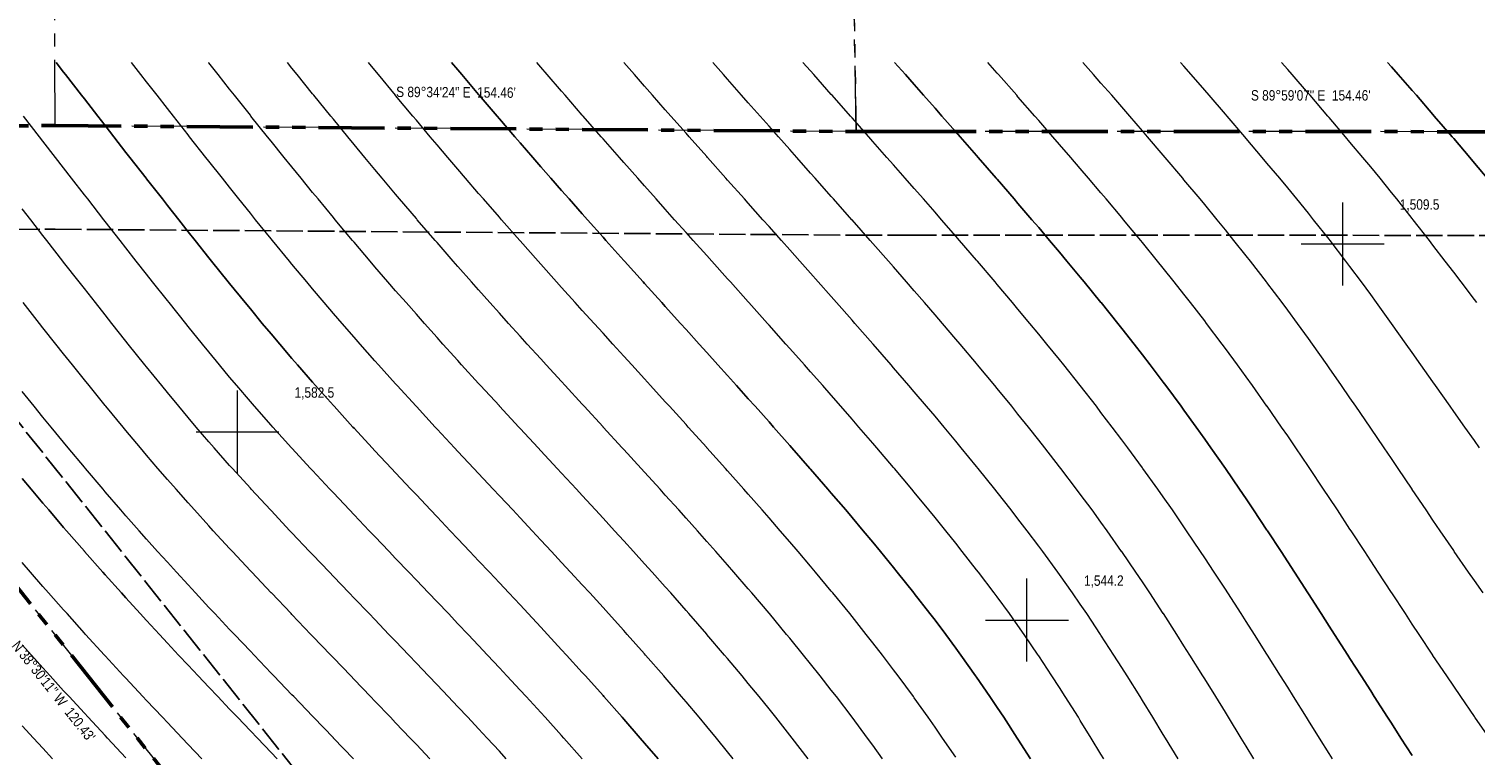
# Model space of a CAD drawing. Header units: inches. Extents: x -7927 to 9670, y -5337 to 8361.
# Tile 7 of 13: x -4866 to -1520, y 3170 to 4851. Entities that reach past the tile are written whole.
import ezdxf
from ezdxf.enums import TextEntityAlignment as Align

# ---------------------------------------------------------------- set-up
doc = ezdxf.new("R2010")
doc.units = ezdxf.units.IN
doc.header["$LTSCALE"] = 48
doc.header["$MEASUREMENT"] = 0
doc.linetypes.add('DASHED', pattern=[1.524, 1.27, -0.254])
doc.linetypes.add('PHANTOM', pattern=[6.35, 3.175, -0.635, 0.635, -0.635, 0.635, -0.635])
for name, color, linetype, lineweight in [('C-PROP', 1, 'PHANTOM', 50), ('C-PROP-ADJC', 8, 'PHANTOM', 18), ('C-PROP-SETB', 8, 'DASHED', 25), ('C-TOPO-MAJR', 8, 'CONTINUOUS', 25), ('C-TOPO-MINR', 8, 'CONTINUOUS', 9), ('C-TOPO-SPOT', 1, 'CONTINUOUS', 18)]:
    doc.layers.add(name, color=color, linetype=linetype, lineweight=lineweight)
doc.styles.add('JM', font='IBMPlexSansCondensed-Regular.ttf')

msp = doc.modelspace()

# ---------------------------------------------------------------- linework, layer by layer
at = {"layer": 'C-PROP'}
msp.add_lwpolyline([(428, 2420.6), (-2520.7, 2092.2), (-3212.3, 1445.5), (-4293.4, 2804.6), (-5193.1, 3935.6), (-5271.4, 4034), (-5795.6, 4020.1), (-5889.8, 4017.6), (-5869.1, 4492.6), (-5863.5, 4621.5), (-5751.4, 4621.4), (-4805.5, 4627.2), (-2952, 4613.4), (-2827.2, 4613.3), (-973.7, 4612.9)], dxfattribs=at)
at = {"layer": 'C-PROP-ADJC'}
for points in [[(-2952, 4613.4), (-4805.5, 4627.2), (-4819.1, 8262.7), (-3018.6, 8350.6)], [(-672.2, 4612.8), (-2952, 4613.4), (-3018.6, 8350.6), (-734.1, 8350.6)], [(-3217.9, 1391.4), (-3468.1, -1022.9), (-3738.3, -668.7), (-3779.9, -614.3), (-4186.1, -81.7), (-4980.2, 1326.1), (-5921, 3349.4), (-5926.4, 3361.1), (-6141.4, 3559.6), (-6599.8, 3982.6), (-5889.8, 4017.6), (-5795.6, 4020.1), (-5271.4, 4034), (-5193.1, 3935.6), (-4293.4, 2804.6), (-3212.3, 1445.5)]]:
    msp.add_lwpolyline(points, close=True, dxfattribs=at)
at = {"layer": 'C-PROP-SETB'}
msp.add_lwpolyline([(824.1, 2706.2), (-2626.5, 2321.9), (-3186.3, 1798.4), (-4105.6, 2954.1), (-5005.3, 4085), (-5158.1, 4277), (-5638.8, 4264.3), (-5633.7, 4382.1), (-4805.7, 4387.2), (-2953, 4373.4), (-2827.3, 4373.3), (-973.8, 4372.9)], dxfattribs=at)
at = {"layer": 'C-TOPO-MAJR'}
for points in [[(-3410.7, 3161.3), (-3441.8, 3197.8), (-3451.7, 3209.3), (-3489.8, 3253.2), (-3493.4, 3257.3), (-3535.8, 3305.3), (-3537.8, 3307.6), (-3578.8, 3353.3), (-3585.8, 3361.1), (-3622.3, 3401.3), (-3633.8, 3413.9), (-3666.3, 3449.3), (-3681.8, 3466), (-3710.8, 3497.3), (-3729.8, 3517.7), (-3755.6, 3545.3), (-3777.8, 3568.9), (-3800.7, 3593.3), (-3825.8, 3619.9), (-3846.1, 3641.3), (-3873.8, 3670.6), (-3891.5, 3689.3), (-3921.8, 3721.4), (-3936.9, 3737.3), (-3969.8, 3772.1), (-3982.2, 3785.3), (-4017.8, 3823.1), (-4027.4, 3833.3), (-4065.8, 3874.5), (-4072.2, 3881.3), (-4113.8, 3926.4), (-4116.5, 3929.3), (-4160.2, 3977.3), (-4161.8, 3979.1), (-4203, 4025.3), (-4209.8, 4033), (-4245, 4073.3), (-4257.8, 4088.2), (-4286, 4121.3), (-4305.8, 4144.8), (-4326.3, 4169.3), (-4353.8, 4202.6), (-4365.9, 4217.3), (-4401.8, 4261.4), (-4404.9, 4265.3), (-4443.5, 4313.3), (-4449.8, 4321.1), (-4481.8, 4361.3), (-4497.8, 4381.5), (-4519.7, 4409.3), (-4545.8, 4442.4), (-4557.5, 4457.3), (-4593.8, 4503.6), (-4595.1, 4505.3), (-4632.5, 4553.3), (-4641.8, 4565.2), (-4669.8, 4601.3), (-4689.8, 4627), (-4707.1, 4649.3), (-4737.8, 4688.9), (-4744.3, 4697.3), (-4781.5, 4745.3), (-4785.8, 4750.8), (-4803.2, 4773.3)], [(-2549, 3161.3), (-2577.8, 3206.5), (-2579.6, 3209.3), (-2610.8, 3257.3), (-2625.8, 3279.9), (-2642.8, 3305.3), (-2673.8, 3350.4), (-2675.8, 3353.3), (-2709.9, 3401.3), (-2721.8, 3417.7), (-2745.1, 3449.3), (-2769.8, 3482), (-2781.5, 3497.3), (-2817.8, 3543.9), (-2818.8, 3545.3), (-2857.1, 3593.3), (-2865.8, 3604), (-2896.2, 3641.3), (-2913.8, 3662.6), (-2936, 3689.3), (-2961.8, 3719.9), (-2976.5, 3737.3), (-3009.8, 3776.3), (-3017.5, 3785.3), (-3057.8, 3831.8), (-3059.1, 3833.3), (-3101, 3881.3), (-3105.8, 3886.7), (-3143.4, 3929.3), (-3153.8, 3941), (-3186.1, 3977.3), (-3201.8, 3994.9), (-3229, 4025.3), (-3249.8, 4048.4), (-3272.2, 4073.3), (-3297.8, 4101.8), (-3315.4, 4121.3), (-3345.8, 4155), (-3358.7, 4169.3), (-3393.8, 4208.2), (-3402, 4217.3), (-3441.8, 4261.4), (-3445.3, 4265.3), (-3488.4, 4313.3), (-3489.8, 4314.9), (-3531.3, 4361.3), (-3537.8, 4368.6), (-3574, 4409.3), (-3585.8, 4422.6), (-3616.5, 4457.3), (-3633.8, 4477), (-3658.6, 4505.3), (-3681.8, 4531.8), (-3700.5, 4553.3), (-3729.8, 4587.1), (-3742, 4601.3), (-3777.8, 4642.9), (-3783.2, 4649.3), (-3824.1, 4697.3), (-3825.8, 4699.3), (-3864.7, 4745.3), (-3873.8, 4756.1), (-3888.2, 4773.3)], [(-1665.8, 3169), (-1691.7, 3209.3), (-1713.8, 3243.5), (-1722.6, 3257.3), (-1753.4, 3305.3), (-1761.8, 3318.3), (-1784.1, 3353.3), (-1809.8, 3393.4), (-1814.8, 3401.3), (-1845.5, 3449.3), (-1857.8, 3468.5), (-1876.2, 3497.3), (-1905.8, 3543.3), (-1907.1, 3545.3), (-1938, 3593.3), (-1953.8, 3617.6), (-1969.2, 3641.3), (-2000.8, 3689.3), (-2001.8, 3690.8), (-2032.6, 3737.3), (-2049.8, 3762.8), (-2065, 3785.3), (-2097.8, 3833.1), (-2097.9, 3833.3), (-2131.4, 3881.3), (-2145.8, 3901.6), (-2165.5, 3929.3), (-2193.8, 3968.3), (-2200.4, 3977.3), (-2236, 4025.3), (-2241.8, 4033.1), (-2272.3, 4073.3), (-2289.8, 4096.1), (-2309.3, 4121.3), (-2337.8, 4157.5), (-2347.1, 4169.3), (-2385.6, 4217.3), (-2385.8, 4217.5), (-2424.8, 4265.3), (-2433.8, 4276.3), (-2464.5, 4313.3), (-2481.8, 4334), (-2504.7, 4361.3), (-2529.8, 4390.9), (-2545.4, 4409.3), (-2577.8, 4447.1), (-2586.5, 4457.3), (-2625.8, 4502.8), (-2628, 4505.3), (-2669.7, 4553.3), (-2673.8, 4558), (-2711.7, 4601.3), (-2721.8, 4612.8), (-2753.8, 4649.3), (-2769.8, 4667.5), (-2796.1, 4697.3), (-2817.8, 4721.9), (-2838.4, 4745.3), (-2863.2, 4773.3)], [(-1492.1, 4505.3), (-1521.8, 4540.3), (-1532.7, 4553.3), (-1569.8, 4596.9), (-1573.5, 4601.3), (-1614.6, 4649.3), (-1617.8, 4652.9), (-1656.1, 4697.3), (-1665.8, 4708.3), (-1698, 4745.3), (-1713.8, 4763.2), (-1722.7, 4773.3)], [(-4291.5, 3161.3), (-4305.8, 3176.2), (-4337.6, 3209.3), (-4353.8, 3226.2), (-4383.5, 3257.3), (-4401.8, 3276.5), (-4429.2, 3305.3), (-4449.8, 3327), (-4474.7, 3353.3), (-4497.8, 3377.9), (-4519.8, 3401.3), (-4545.8, 3429.2), (-4564.4, 3449.3), (-4593.8, 3481.2), (-4608.5, 3497.3), (-4641.8, 3533.8), (-4652.1, 3545.3), (-4689.8, 3587.3), (-4695.1, 3593.3), (-4737.4, 3641.3), (-4737.8, 3641.7), (-4779.1, 3689.3), (-4785.8, 3697), (-4820.2, 3737.3), (-4833.8, 3753.3), (-4860.8, 3785.3), (-4881.8, 3810.5)]]:
    msp.add_lwpolyline(points, dxfattribs=at)
at = {"layer": 'C-TOPO-MINR'}
for points in [[(-3236.6, 3161.3), (-3249.8, 3177.6), (-3275.7, 3209.3), (-3297.8, 3236.1), (-3315.5, 3257.3), (-3345.8, 3293.2), (-3356.1, 3305.3), (-3393.8, 3349.2), (-3397.4, 3353.3), (-3439.3, 3401.3), (-3441.8, 3404.1), (-3481.9, 3449.3), (-3489.8, 3458.1), (-3525.1, 3497.3), (-3537.8, 3511.3), (-3568.8, 3545.3), (-3585.8, 3563.9), (-3612.8, 3593.3), (-3633.8, 3616), (-3657.3, 3641.3), (-3681.8, 3667.7), (-3701.9, 3689.3), (-3729.8, 3719.1), (-3746.8, 3737.3), (-3777.8, 3770.4), (-3791.8, 3785.3), (-3825.8, 3821.6), (-3836.7, 3833.3), (-3873.8, 3873), (-3881.5, 3881.3), (-3921.8, 3924.6), (-3926.2, 3929.3), (-3969.8, 3976.6), (-3970.4, 3977.3), (-4014.2, 4025.3), (-4017.8, 4029.3), (-4057.4, 4073.3), (-4065.8, 4082.7), (-4099.9, 4121.3), (-4113.8, 4137.1), (-4141.8, 4169.3), (-4161.8, 4192.5), (-4182.9, 4217.3), (-4209.8, 4249), (-4223.4, 4265.3), (-4257.8, 4306.6), (-4263.3, 4313.3), (-4302.7, 4361.3), (-4305.8, 4365.1), (-4341.6, 4409.3), (-4353.8, 4424.4), (-4380.2, 4457.3), (-4401.8, 4484.3), (-4418.5, 4505.3), (-4449.8, 4544.8), (-4456.5, 4553.3), (-4494.3, 4601.3), (-4497.8, 4605.7), (-4532, 4649.3), (-4545.8, 4666.9), (-4569.5, 4697.3), (-4593.8, 4728.4), (-4607, 4745.3), (-4628.8, 4773.3)], [(-3063.4, 3161.3), (-3100.4, 3209.3), (-3105.8, 3216.2), (-3138.2, 3257.3), (-3153.8, 3276.8), (-3176.8, 3305.3), (-3201.8, 3335.8), (-3216.3, 3353.3), (-3249.8, 3393.3), (-3256.5, 3401.3), (-3297.5, 3449.3), (-3297.8, 3449.6), (-3339.1, 3497.3), (-3345.8, 3504.9), (-3381.4, 3545.3), (-3393.8, 3559.3), (-3424.2, 3593.3), (-3441.8, 3612.9), (-3467.5, 3641.3), (-3489.8, 3665.9), (-3511.2, 3689.3), (-3537.8, 3718.4), (-3555.2, 3737.3), (-3585.8, 3770.5), (-3599.4, 3785.3), (-3633.8, 3822.4), (-3643.9, 3833.3), (-3681.8, 3874.2), (-3688.3, 3881.3), (-3729.8, 3926.1), (-3732.8, 3929.3), (-3777.1, 3977.3), (-3777.8, 3978), (-3821.2, 4025.3), (-3825.8, 4030.3), (-3865, 4073.3), (-3873.8, 4083), (-3908.4, 4121.3), (-3921.8, 4136.3), (-3951.3, 4169.3), (-3969.8, 4190.2), (-3993.6, 4217.3), (-4017.8, 4244.9), (-4035.5, 4265.3), (-4065.8, 4300.5), (-4076.7, 4313.3), (-4113.8, 4357), (-4117.4, 4361.3), (-4157.6, 4409.3), (-4161.8, 4414.4), (-4197.2, 4457.3), (-4209.8, 4472.5), (-4236.5, 4505.3), (-4257.8, 4531.4), (-4275.5, 4553.3), (-4305.8, 4590.9), (-4314.1, 4601.3), (-4352.5, 4649.3), (-4353.8, 4650.9), (-4390.6, 4697.3), (-4401.8, 4711.3), (-4428.6, 4745.3), (-4449.8, 4772.1), (-4450.7, 4773.3)], [(-2891.1, 3161.3), (-2913.8, 3192.8), (-2925.8, 3209.3), (-2961.5, 3257.3), (-2961.8, 3257.7), (-2998.1, 3305.3), (-3009.8, 3320.4), (-3035.6, 3353.3), (-3057.8, 3381.2), (-3073.9, 3401.3), (-3105.8, 3440.4), (-3113.1, 3449.3), (-3153.1, 3497.3), (-3153.8, 3498.1), (-3193.8, 3545.3), (-3201.8, 3554.6), (-3235.2, 3593.3), (-3249.8, 3610), (-3277.2, 3641.3), (-3297.8, 3664.6), (-3319.7, 3689.3), (-3345.8, 3718.5), (-3362.7, 3737.3), (-3393.8, 3771.8), (-3406, 3785.3), (-3441.8, 3824.7), (-3449.6, 3833.3), (-3489.8, 3877.3), (-3493.5, 3881.3), (-3537.4, 3929.3), (-3537.8, 3929.7), (-3581.5, 3977.3), (-3585.8, 3982), (-3625.5, 4025.3), (-3633.8, 4034.4), (-3669.4, 4073.3), (-3681.8, 4086.9), (-3713.1, 4121.3), (-3729.8, 4139.8), (-3756.5, 4169.3), (-3777.8, 4193), (-3799.6, 4217.3), (-3825.8, 4246.7), (-3842.3, 4265.3), (-3873.8, 4301.1), (-3884.5, 4313.3), (-3921.8, 4356.1), (-3926.3, 4361.3), (-3967.7, 4409.3), (-3969.8, 4411.8), (-4008.5, 4457.3), (-4017.8, 4468.2), (-4048.9, 4505.3), (-4065.8, 4525.4), (-4088.9, 4553.3), (-4113.8, 4583.3), (-4128.6, 4601.3), (-4161.8, 4641.8), (-4167.9, 4649.3), (-4206.9, 4697.3), (-4209.8, 4700.8), (-4245.6, 4745.3), (-4257.8, 4760.4), (-4268.2, 4773.3)], [(-2721.8, 3164.7), (-2752.1, 3209.3), (-2769.8, 3234.9), (-2785.5, 3257.3), (-2817.8, 3302.5), (-2819.8, 3305.3), (-2855.2, 3353.3), (-2865.8, 3367.4), (-2891.6, 3401.3), (-2913.8, 3430), (-2928.9, 3449.3), (-2961.8, 3490.6), (-2967.1, 3497.3), (-3006.2, 3545.3), (-3009.8, 3549.6), (-3046.1, 3593.3), (-3057.8, 3607.2), (-3086.7, 3641.3), (-3105.8, 3663.7), (-3127.9, 3689.3), (-3153.8, 3719.2), (-3169.6, 3737.3), (-3201.8, 3773.9), (-3211.9, 3785.3), (-3249.8, 3828), (-3254.5, 3833.3), (-3297.5, 3881.3), (-3297.8, 3881.6), (-3340.8, 3929.3), (-3345.8, 3934.8), (-3384.3, 3977.3), (-3393.8, 3987.8), (-3427.9, 4025.3), (-3441.8, 4040.6), (-3471.5, 4073.3), (-3489.8, 4093.4), (-3515.1, 4121.3), (-3537.8, 4146.3), (-3558.7, 4169.3), (-3585.8, 4199.3), (-3602, 4217.3), (-3633.8, 4252.6), (-3645.2, 4265.3), (-3681.8, 4306.3), (-3688.1, 4313.3), (-3729.8, 4360.4), (-3730.6, 4361.3), (-3772.8, 4409.3), (-3777.8, 4415), (-3814.6, 4457.3), (-3825.8, 4470.2), (-3856, 4505.3), (-3873.8, 4526), (-3897.1, 4553.3), (-3921.8, 4582.4), (-3937.7, 4601.3), (-3969.8, 4639.4), (-3978, 4649.3), (-4017.8, 4697), (-4018, 4697.3), (-4057.7, 4745.3), (-4065.8, 4755.2), (-4080.7, 4773.3)], [(-2379.1, 3161.3), (-2385.8, 3172.3), (-2408.4, 3209.3), (-2433.8, 3250.3), (-2438.2, 3257.3), (-2468.4, 3305.3), (-2481.8, 3326.2), (-2499.2, 3353.3), (-2529.8, 3399.8), (-2530.8, 3401.3), (-2563.4, 3449.3), (-2577.8, 3469.9), (-2597.4, 3497.3), (-2625.8, 3535.9), (-2632.8, 3545.3), (-2669.3, 3593.3), (-2673.8, 3599.1), (-2706.8, 3641.3), (-2721.8, 3660.3), (-2745, 3689.3), (-2769.8, 3719.9), (-2784, 3737.3), (-2817.8, 3778.3), (-2823.6, 3785.3), (-2863.8, 3833.3), (-2865.8, 3835.6), (-2904.6, 3881.3), (-2913.8, 3892), (-2945.9, 3929.3), (-2961.8, 3947.7), (-2987.6, 3977.3), (-3009.8, 4002.7), (-3029.6, 4025.3), (-3057.8, 4057.3), (-3072, 4073.3), (-3105.8, 4111.4), (-3114.6, 4121.3), (-3153.8, 4165.3), (-3157.4, 4169.3), (-3200.3, 4217.3), (-3201.8, 4218.9), (-3243.3, 4265.3), (-3249.8, 4272.5), (-3286.3, 4313.3), (-3297.8, 4326.1), (-3329.3, 4361.3), (-3345.8, 4379.7), (-3372.2, 4409.3), (-3393.8, 4433.5), (-3415, 4457.3), (-3441.8, 4487.5), (-3457.5, 4505.3), (-3489.8, 4541.8), (-3499.9, 4553.3), (-3537.8, 4596.4), (-3542.1, 4601.3), (-3584, 4649.3), (-3585.8, 4651.4), (-3625.6, 4697.3), (-3633.8, 4706.8), (-3666.9, 4745.3), (-3681.8, 4762.6), (-3690.9, 4773.3)], [(-2207.6, 3161.3), (-2236.6, 3209.3), (-2241.8, 3217.9), (-2265.8, 3257.3), (-2289.8, 3296.3), (-2295.3, 3305.3), (-2325.3, 3353.3), (-2337.8, 3373), (-2355.7, 3401.3), (-2385.8, 3447.8), (-2386.8, 3449.3), (-2418.6, 3497.3), (-2433.8, 3519.6), (-2451.4, 3545.3), (-2481.8, 3588.3), (-2485.4, 3593.3), (-2520.5, 3641.3), (-2529.8, 3653.8), (-2556.6, 3689.3), (-2577.8, 3716.9), (-2593.6, 3737.3), (-2625.8, 3778.2), (-2631.4, 3785.3), (-2670, 3833.3), (-2673.8, 3838), (-2709.2, 3881.3), (-2721.8, 3896.5), (-2749, 3929.3), (-2769.8, 3954.1), (-2789.4, 3977.3), (-2817.8, 4010.7), (-2830.3, 4025.3), (-2865.8, 4066.6), (-2871.6, 4073.3), (-2913.2, 4121.3), (-2913.8, 4121.9), (-2955.2, 4169.3), (-2961.8, 4176.8), (-2997.5, 4217.3), (-3009.8, 4231.2), (-3040, 4265.3), (-3057.8, 4285.4), (-3082.6, 4313.3), (-3105.8, 4339.4), (-3125.3, 4361.3), (-3153.8, 4393.3), (-3168.1, 4409.3), (-3201.8, 4447.2), (-3210.8, 4457.3), (-3249.8, 4501.1), (-3253.5, 4505.3), (-3296.1, 4553.3), (-3297.8, 4555.2), (-3338.6, 4601.3), (-3345.8, 4609.4), (-3381, 4649.3), (-3393.8, 4663.9), (-3423.1, 4697.3), (-3441.8, 4718.6), (-3465, 4745.3), (-3489.4, 4773.3)], [(-2031.8, 3161.3), (-2049.8, 3190.6), (-2061.1, 3209.3), (-2090.6, 3257.3), (-2097.8, 3269), (-2120.1, 3305.3), (-2145.8, 3346.6), (-2149.9, 3353.3), (-2180, 3401.3), (-2193.8, 3423), (-2210.5, 3449.3), (-2241.4, 3497.3), (-2241.8, 3497.9), (-2272.9, 3545.3), (-2289.8, 3570.6), (-2305, 3593.3), (-2337.8, 3641), (-2338, 3641.3), (-2371.8, 3689.3), (-2385.8, 3708.7), (-2406.5, 3737.3), (-2433.8, 3774.2), (-2442.1, 3785.3), (-2478.5, 3833.3), (-2481.8, 3837.5), (-2515.8, 3881.3), (-2529.8, 3899.1), (-2553.7, 3929.3), (-2577.8, 3959.3), (-2592.4, 3977.3), (-2625.8, 4018.2), (-2631.7, 4025.3), (-2671.5, 4073.3), (-2673.8, 4076), (-2711.9, 4121.3), (-2721.8, 4132.9), (-2752.8, 4169.3), (-2769.8, 4189.1), (-2794.1, 4217.3), (-2817.8, 4244.7), (-2835.7, 4265.3), (-2865.8, 4299.8), (-2877.6, 4313.3), (-2913.8, 4354.5), (-2919.8, 4361.3), (-2961.8, 4408.9), (-2962.1, 4409.3), (-3004.6, 4457.3), (-3009.8, 4463.2), (-3047.1, 4505.3), (-3057.8, 4517.3), (-3089.7, 4553.3), (-3105.8, 4571.5), (-3132.2, 4601.3), (-3153.8, 4625.6), (-3174.7, 4649.3), (-3201.8, 4679.9), (-3217.2, 4697.3), (-3249.8, 4734.3), (-3259.5, 4745.3), (-3284.1, 4773.3)], [(-1850, 3161.3), (-1857.8, 3173.7), (-1880, 3209.3), (-1905.8, 3250.3), (-1910.1, 3257.3), (-1940.2, 3305.3), (-1953.8, 3326.9), (-1970.3, 3353.3), (-2000.6, 3401.3), (-2001.8, 3403.2), (-2030.9, 3449.3), (-2049.8, 3478.9), (-2061.5, 3497.3), (-2092.4, 3545.3), (-2097.8, 3553.6), (-2123.6, 3593.3), (-2145.8, 3626.8), (-2155.4, 3641.3), (-2187.8, 3689.3), (-2193.8, 3698.1), (-2220.7, 3737.3), (-2241.8, 3767.5), (-2254.4, 3785.3), (-2288.8, 3833.3), (-2289.8, 3834.7), (-2323.9, 3881.3), (-2337.8, 3899.9), (-2359.8, 3929.3), (-2385.8, 3963.3), (-2396.5, 3977.3), (-2433.8, 4025.1), (-2434, 4025.3), (-2472.1, 4073.3), (-2481.8, 4085.4), (-2510.9, 4121.3), (-2529.8, 4144.4), (-2550.3, 4169.3), (-2577.8, 4202.3), (-2590.3, 4217.3), (-2625.8, 4259.4), (-2630.8, 4265.3), (-2671.7, 4313.3), (-2673.8, 4315.7), (-2713, 4361.3), (-2721.8, 4371.5), (-2754.6, 4409.3), (-2769.8, 4426.7), (-2796.5, 4457.3), (-2817.8, 4481.6), (-2838.6, 4505.3), (-2865.8, 4536.2), (-2880.9, 4553.3), (-2913.8, 4590.6), (-2923.2, 4601.3), (-2961.8, 4644.9), (-2965.7, 4649.3), (-3008.1, 4697.3), (-3009.8, 4699.2), (-3050.5, 4745.3), (-3057.8, 4753.5), (-3075.3, 4773.3)], [(-1486.7, 3209.3), (-1520.6, 3257.3), (-1521.8, 3259), (-1553.4, 3305.3), (-1569.8, 3329.2), (-1585.9, 3353.3), (-1617.8, 3400.8), (-1618.1, 3401.3), (-1649.8, 3449.3), (-1665.8, 3473.3), (-1681.4, 3497.3), (-1713, 3545.3), (-1713.8, 3546.5), (-1744.3, 3593.3), (-1761.8, 3619.9), (-1775.7, 3641.3), (-1807.2, 3689.3), (-1809.8, 3693.2), (-1838.8, 3737.3), (-1857.8, 3766), (-1870.6, 3785.3), (-1902.7, 3833.3), (-1905.8, 3837.9), (-1935.1, 3881.3), (-1953.8, 3908.7), (-1967.9, 3929.3), (-2001.4, 3977.3), (-2001.8, 3977.9), (-2035.3, 4025.3), (-2049.8, 4045.4), (-2070, 4073.3), (-2097.8, 4111.1), (-2105.4, 4121.3), (-2141.6, 4169.3), (-2145.8, 4174.8), (-2178.5, 4217.3), (-2193.8, 4236.8), (-2216.2, 4265.3), (-2241.8, 4297.3), (-2254.7, 4313.3), (-2289.8, 4356.4), (-2293.8, 4361.3), (-2333.5, 4409.3), (-2337.8, 4414.4), (-2373.8, 4457.3), (-2385.8, 4471.5), (-2414.5, 4505.3), (-2433.8, 4527.9), (-2455.6, 4553.3), (-2481.8, 4583.7), (-2497, 4601.3), (-2529.8, 4639), (-2538.7, 4649.3), (-2577.8, 4694), (-2580.7, 4697.3), (-2622.8, 4745.3), (-2625.8, 4748.7), (-2647.5, 4773.3)], [(-1501.7, 3545.3), (-1521.8, 3573.8), (-1535.2, 3593.3), (-1568.3, 3641.3), (-1569.8, 3643.4), (-1601, 3689.3), (-1617.8, 3713.9), (-1633.5, 3737.3), (-1665.8, 3784.9), (-1666, 3785.3), (-1698.3, 3833.3), (-1713.8, 3856.1), (-1730.7, 3881.3), (-1761.8, 3927), (-1763.3, 3929.3), (-1796, 3977.3), (-1809.8, 3997.2), (-1829.1, 4025.3), (-1857.8, 4066.4), (-1862.6, 4073.3), (-1896.6, 4121.3), (-1905.8, 4134.1), (-1931.2, 4169.3), (-1953.8, 4200), (-1966.6, 4217.3), (-2001.8, 4263.7), (-2003, 4265.3), (-2040.2, 4313.3), (-2049.8, 4325.4), (-2078.2, 4361.3), (-2097.8, 4385.5), (-2117.1, 4409.3), (-2145.8, 4444.2), (-2156.6, 4457.3), (-2193.8, 4501.9), (-2196.6, 4505.3), (-2237.2, 4553.3), (-2241.8, 4558.7), (-2278.1, 4601.3), (-2289.8, 4614.9), (-2319.4, 4649.3), (-2337.8, 4670.5), (-2361, 4697.3), (-2385.8, 4725.7), (-2402.9, 4745.3), (-2427.5, 4773.3)], [(-1509.7, 3881.3), (-1521.8, 3898), (-1543.9, 3929.3), (-1569.8, 3965.6), (-1578, 3977.3), (-1611.9, 4025.3), (-1617.8, 4033.6), (-1645.7, 4073.3), (-1665.8, 4101.6), (-1679.6, 4121.3), (-1713.8, 4169.2), (-1713.9, 4169.3), (-1748.3, 4217.3), (-1761.8, 4235.8), (-1783.3, 4265.3), (-1809.8, 4301), (-1819, 4313.3), (-1855.8, 4361.3), (-1857.8, 4363.9), (-1893.8, 4409.3), (-1905.8, 4424.1), (-1932.7, 4457.3), (-1953.8, 4482.8), (-1972.3, 4505.3), (-2001.8, 4540.5), (-2012.5, 4553.3), (-2049.8, 4597.4), (-2053.1, 4601.3), (-2094.2, 4649.3), (-2097.8, 4653.5), (-2135.5, 4697.3), (-2145.8, 4709.1), (-2177.2, 4745.3), (-2193.8, 4764.3), (-2201.7, 4773.3)], [(-1516.4, 4217.3), (-1521.8, 4224.3), (-1552.7, 4265.3), (-1569.8, 4287.6), (-1589.2, 4313.3), (-1617.8, 4350.4), (-1626.1, 4361.3), (-1663.5, 4409.3), (-1665.8, 4412.2), (-1701.4, 4457.3), (-1713.8, 4472.6), (-1740.2, 4505.3), (-1761.8, 4531.5), (-1779.8, 4553.3), (-1809.8, 4589.1), (-1820, 4601.3), (-1857.8, 4645.8), (-1860.8, 4649.3), (-1902, 4697.3), (-1905.8, 4701.7), (-1943.6, 4745.3), (-1953.8, 4756.9), (-1968.1, 4773.3)], [(-3585.8, 3161.3), (-3628.6, 3209.3), (-3633.8, 3215.1), (-3672, 3257.3), (-3681.8, 3268.1), (-3715.9, 3305.3), (-3729.8, 3320.4), (-3760.3, 3353.3), (-3777.8, 3372.1), (-3805.2, 3401.3), (-3825.8, 3423.3), (-3850.3, 3449.3), (-3873.8, 3474.1), (-3895.8, 3497.3), (-3921.8, 3524.7), (-3941.4, 3545.3), (-3969.8, 3575), (-3987.2, 3593.3), (-4017.8, 3625.3), (-4033, 3641.3), (-4065.8, 3675.7), (-4078.8, 3689.3), (-4113.8, 3726.2), (-4124.3, 3737.3), (-4161.8, 3777), (-4169.6, 3785.3), (-4209.8, 3828.3), (-4214.4, 3833.3), (-4257.8, 3880.3), (-4258.7, 3881.3), (-4302.1, 3929.3), (-4305.8, 3933.5), (-4344.2, 3977.3), (-4353.8, 3988.4), (-4385.1, 4025.3), (-4401.8, 4045.1), (-4425.2, 4073.3), (-4449.8, 4103.2), (-4464.5, 4121.3), (-4497.8, 4162.3), (-4503.4, 4169.3), (-4541.8, 4217.3), (-4545.8, 4222.3), (-4579.9, 4265.3), (-4593.8, 4282.9), (-4617.7, 4313.3), (-4641.8, 4344), (-4655.3, 4361.3), (-4689.8, 4405.4), (-4692.8, 4409.3), (-4730.1, 4457.3), (-4737.8, 4467.2), (-4767.3, 4505.3), (-4785.8, 4529.1), (-4804.5, 4553.3), (-4833.8, 4591.2), (-4841.6, 4601.3), (-4878.7, 4649.3)], [(-3761.9, 3161.3), (-3777.8, 3178.6), (-3806.2, 3209.3), (-3825.8, 3230.4), (-3851, 3257.3), (-3873.8, 3281.6), (-3896.1, 3305.3), (-3921.8, 3332.5), (-3941.5, 3353.3), (-3969.8, 3383), (-3987.3, 3401.3), (-4017.8, 3433.3), (-4033.1, 3449.3), (-4065.8, 3483.4), (-4079.1, 3497.3), (-4113.8, 3533.5), (-4125.1, 3545.3), (-4161.8, 3583.6), (-4171, 3593.3), (-4209.8, 3634), (-4216.8, 3641.3), (-4257.8, 3684.6), (-4262.2, 3689.3), (-4305.8, 3735.8), (-4307.2, 3737.3), (-4351.6, 3785.3), (-4353.8, 3787.7), (-4395.2, 3833.3), (-4401.8, 3840.6), (-4437.7, 3881.3), (-4449.8, 3895.3), (-4478.9, 3929.3), (-4497.8, 3951.7), (-4519.1, 3977.3), (-4545.8, 4009.6), (-4558.7, 4025.3), (-4593.8, 4068.5), (-4597.7, 4073.3), (-4636.2, 4121.3), (-4641.8, 4128.3), (-4674.4, 4169.3), (-4689.8, 4188.7), (-4712.3, 4217.3), (-4737.8, 4249.7), (-4750, 4265.3), (-4785.8, 4311.1), (-4787.5, 4313.3), (-4824.9, 4361.3), (-4833.8, 4372.8), (-4862.1, 4409.3), (-4881.8, 4434.7)], [(-3938.7, 3161.3), (-3969.8, 3194.3), (-3984.1, 3209.3), (-4017.8, 3244.8), (-4029.7, 3257.3), (-4065.8, 3295), (-4075.6, 3305.3), (-4113.8, 3345.1), (-4121.6, 3353.3), (-4161.8, 3395.2), (-4167.7, 3401.3), (-4209.8, 3445.2), (-4213.7, 3449.3), (-4257.8, 3495.4), (-4259.6, 3497.3), (-4305.3, 3545.3), (-4305.8, 3545.8), (-4350.6, 3593.3), (-4353.8, 3596.7), (-4395.5, 3641.3), (-4401.8, 3648.1), (-4439.7, 3689.3), (-4449.8, 3700.3), (-4483.2, 3737.3), (-4497.8, 3753.6), (-4525.8, 3785.3), (-4545.8, 3808.1), (-4567.6, 3833.3), (-4593.8, 3864), (-4608.4, 3881.3), (-4641.8, 3921.2), (-4648.5, 3929.3), (-4688, 3977.3), (-4689.8, 3979.5), (-4727, 4025.3), (-4737.8, 4038.7), (-4765.6, 4073.3), (-4785.8, 4098.7), (-4803.8, 4121.3), (-4833.8, 4159.2), (-4841.7, 4169.3), (-4879.5, 4217.3)], [(-4115.4, 3161.3), (-4161.4, 3209.3), (-4161.8, 3209.7), (-4207.5, 3257.3), (-4209.8, 3259.7), (-4253.6, 3305.3), (-4257.8, 3309.7), (-4299.5, 3353.3), (-4305.8, 3359.8), (-4345.4, 3401.3), (-4353.8, 3410.2), (-4390.9, 3449.3), (-4401.8, 3460.8), (-4436.1, 3497.3), (-4449.8, 3511.9), (-4480.8, 3545.3), (-4497.8, 3563.7), (-4525, 3593.3), (-4545.8, 3616.2), (-4568.5, 3641.3), (-4593.8, 3669.6), (-4611.3, 3689.3), (-4641.8, 3724), (-4653.3, 3737.3), (-4689.8, 3779.6), (-4694.7, 3785.3), (-4735.3, 3833.3), (-4737.8, 3836.2), (-4775.4, 3881.3), (-4785.8, 3893.9), (-4814.9, 3929.3), (-4833.8, 3952.5), (-4853.9, 3977.3), (-4881.8, 4011.9)], [(-4466.3, 3161.3), (-4497.8, 3194.4), (-4511.9, 3209.3), (-4545.8, 3245), (-4557.3, 3257.3), (-4593.8, 3296.1), (-4602.4, 3305.3), (-4641.8, 3347.6), (-4647, 3353.3), (-4689.8, 3399.8), (-4691.2, 3401.3), (-4734.9, 3449.3), (-4737.8, 3452.5), (-4778, 3497.3), (-4785.8, 3506.1), (-4820.5, 3545.3), (-4833.8, 3560.4), (-4862.6, 3593.3), (-4881.8, 3615.5)], [(-4641.8, 3163.7), (-4684.5, 3209.3), (-4689.8, 3214.9), (-4729.2, 3257.3), (-4737.8, 3266.6), (-4773.4, 3305.3), (-4785.8, 3318.8), (-4817.2, 3353.3), (-4833.8, 3371.7), (-4860.4, 3401.3), (-4881.8, 3425.2)], [(-4811.3, 3161.3), (-4833.8, 3185.6), (-4855.6, 3209.3), (-4881.8, 3237.9)]]:
    msp.add_lwpolyline(points, dxfattribs=at)
at = {"layer": 'C-TOPO-SPOT'}
for p, q in [((-1826.5, 4257.3), (-1826.5, 4449.3)), ((-1922.5, 4353.3), (-1730.5, 4353.3)), ((-4383.6, 3822), (-4383.6, 4014)), ((-4479.6, 3918), (-4287.6, 3918)), ((-2557.1, 3386.6), (-2557.1, 3578.6)), ((-2653.1, 3482.6), (-2461.1, 3482.6))]:
    msp.add_line(p, q, dxfattribs=at)

# ---------------------------------------------------------------- texts
at = {"layer": 'C-PROP', "style": 'JM'}
for s, rotation, p in [('S 89°34\'24" E  154.46\'', -0.4266, (-3878.1, 4704.3)), ('S 89°59\'07" E  154.46\'', -0.0148, (-1900.5, 4697.1)), ('N 38°30\'11" W  120.43\'', 308.5031, (-4809, 3317.8))]:
    msp.add_text(s, height=24, rotation=rotation, dxfattribs=at).set_placement(p, align=Align.MIDDLE_CENTER)
at = {"layer": 'C-TOPO-SPOT', "style": 'JM'}
for s, p in [('1,509.5', (-1694.5, 4425.3)), ('1,582.5', (-4251.6, 3990)), ('1,544.2', (-2425.1, 3554.6))]:
    msp.add_text(s, height=24, dxfattribs=at).set_placement(p, align=Align.BOTTOM_LEFT)

doc.saveas('drawing.dxf')
